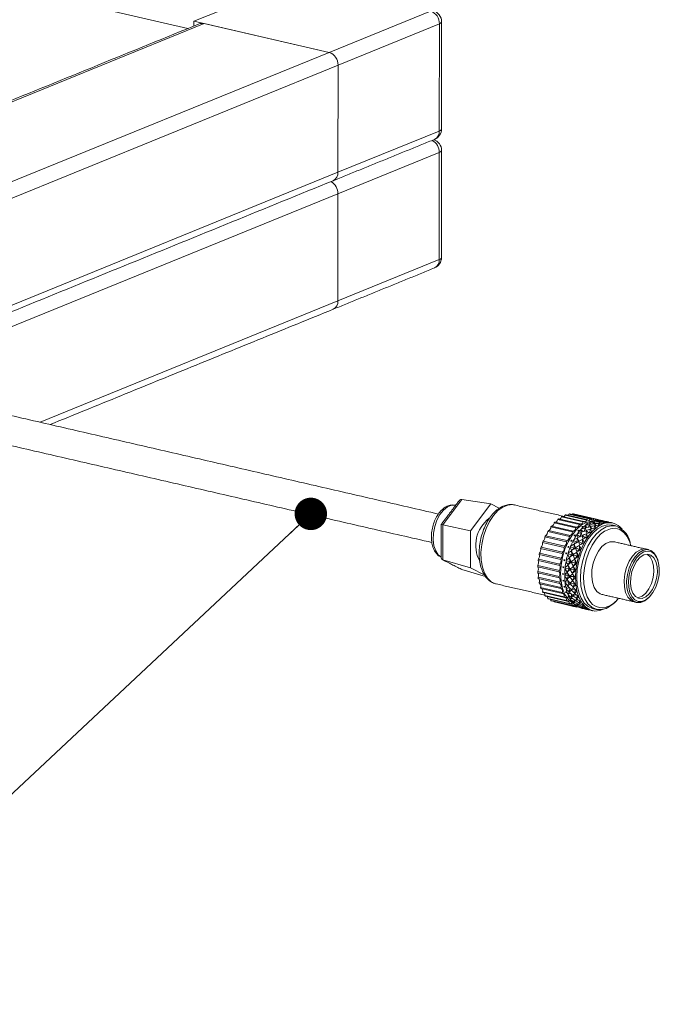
# Model space of a CAD drawing. Header units: millimetres. Extents: x 16 to 409, y 22 to 271.
# Tile 7 of 8: x 365 to 401, y 172 to 226. Entities that reach past the tile are written whole.
import ezdxf

# ---------------------------------------------------------------- set-up
doc = ezdxf.new("R2010")
doc.units = ezdxf.units.MM
doc.dimstyles.new('SLDDIMSTYLE2', dxfattribs={"dimtxt": 0, "dimasz": 1.8, "dimexe": 0, "dimexo": 0.0625, "dimgap": 0, "dimtad": 0, "dimtih": 1, "dimtoh": 1, "dimdec": 0, "dimrnd": 1e-09, "dimzin": 0, "dimdsep": 46, "dimtxsty": 'Standard', "dimblk1": 'DOT', "dimblk2": 'DOT', "dimsah": 1, "dimcen": 0.09, "dimadec": 0, "dimazin": 0, "dimtfac": 1.8, "dimtdec": 0, "dimtofl": 0, "dimtmove": 0, "dimatfit": 3, "dimldrblk": 'DOT', "dimfxl": 0, "dimtolj": 1, "dimtzin": 0, "dimarcsym": 0})

# ---------------------------------------------------------------- blocks, each defined once
blk = doc.blocks.new('_DOT')
at = {"color": 0, "linetype": 'ByBlock', "lineweight": -2}
blk.add_line((-0.5, 0), (-1, 0), dxfattribs=at)
at = {"color": 0, "linetype": 'ByBlock', "const_width": 0.5}
blk.add_lwpolyline([(-0.25, 0, 1), (0.25, 0, 1)], format="xyb", close=True, dxfattribs=at)

msp = doc.modelspace()

# ---------------------------------------------------------------- linework, layer by layer
at = {"color": 7, "linetype": 'Continuous', "lineweight": 15}
for p, q in [((295.0997, 244.1277), (374.7563, 225.7754)), ((375.0878, 226.1751), (380.7143, 228.4674)), ((382.5867, 224.4474), (388.2132, 226.7397)), ((375.6534, 226.0448), (330.6412, 207.7067)), ((375.0876, 225.9104), (375.0878, 226.1751)), ((382.5867, 224.4474), (375.0878, 226.1751)), ((375.6534, 226.0448), (382.5867, 224.4474)), ((388.7127, 226.0295), (383.0861, 223.7373)), ((388.7083, 220.0797), (388.7127, 226.0295)), ((337.5744, 206.1094), (382.5867, 224.4474)), ((383.0861, 223.7373), (338.0739, 205.3992)), ((383.0861, 223.7373), (383.0818, 217.7874)), ((383.0818, 217.7874), (383.0861, 223.7373)), ((383.0818, 217.7874), (388.7083, 220.0797)), ((388.7075, 218.8897), (383.0809, 216.5975)), ((388.7031, 212.9399), (388.7075, 218.8897)), ((338.0696, 199.4494), (383.0818, 217.7874)), ((383.0809, 216.5975), (338.0687, 198.2594)), ((383.0766, 210.6476), (383.0809, 216.5975)), ((383.0809, 216.5975), (383.0766, 210.6476)), ((383.0766, 210.6476), (388.7031, 212.9399)), ((366.5429, 203.9118), (383.0766, 210.6476)), ((389.9591, 199.6285), (388.8964, 198.2233)), ((389.9591, 199.6285), (391.5694, 199.3735)), ((390.4433, 197.8845), (391.5694, 199.3735)), ((391.5694, 199.3735), (392.0365, 199.1359)), ((396.4836, 198.2348), (395.2838, 198.5113)), ((396.528, 198.2705), (395.3282, 198.5469)), ((396.6892, 198.3812), (395.4894, 198.6577)), ((396.7347, 198.4074), (395.5349, 198.6838)), ((396.8983, 198.483), (395.6985, 198.7595)), ((396.944, 198.4991), (395.7442, 198.7756)), ((397.1068, 198.5383), (395.9069, 198.8147)), ((397.1518, 198.5441), (395.952, 198.8205)), ((397.3106, 198.546), (396.1107, 198.8224)), ((397.3541, 198.5413), (396.1543, 198.8177)), ((397.3136, 198.4503), (397.2914, 198.4197)), ((397.5057, 198.5058), (397.3542, 198.5408)), ((397.5574, 198.4795), (397.5383, 198.4595)), ((397.5468, 198.4908), (397.5506, 198.4724)), ((397.76, 198.4207), (397.7807, 198.4423)), ((388.8964, 198.2233), (388.895, 196.2782)), ((388.8964, 198.2233), (390.4433, 197.8845)), ((395.9628, 197.6202), (394.763, 197.8966)), ((396.0986, 197.8206), (394.8988, 198.097)), ((396.1383, 197.873), (394.9385, 198.1495)), ((396.2855, 198.0467), (395.0856, 198.3232)), ((396.3279, 198.0912), (395.1281, 198.3676)), ((396.4293, 197.8846), (396.4043, 197.9039)), ((396.4367, 197.8869), (396.4462, 197.9167)), ((396.5721, 197.9364), (396.5467, 197.935)), ((396.5852, 197.9774), (396.5721, 197.9364)), ((396.7004, 197.8377), (396.5721, 197.9364)), ((396.6468, 198.0981), (396.627, 198.1158)), ((396.6598, 198.1008), (396.6699, 198.1244)), ((396.7479, 197.8529), (396.8063, 198.0363)), ((396.8042, 198.1572), (396.78, 198.1628)), ((396.8208, 198.1958), (396.8042, 198.1572)), ((396.9012, 198.0699), (396.8042, 198.1572)), ((396.8569, 197.8998), (396.8516, 197.883)), ((396.8738, 198.2568), (396.8593, 198.2719)), ((396.8931, 198.2588), (396.9027, 198.2759)), ((396.984, 198.0881), (397.0463, 198.2327)), ((397.0461, 198.3198), (397.0239, 198.3323)), ((397.0658, 198.3548), (397.0461, 198.3198)), ((397.1129, 198.2507), (397.0461, 198.3198)), ((397.0478, 197.7838), (397.1063, 197.9672)), ((397.0851, 198.1052), (397.0752, 198.1075)), ((397.0919, 198.121), (397.0851, 198.1052)), ((397.2012, 198.0008), (397.0851, 198.1052)), ((397.2353, 198.265), (397.2931, 198.3681)), ((397.2914, 198.4197), (397.2717, 198.4387)), ((397.2839, 198.019), (397.3462, 198.1636)), ((397.3289, 198.3757), (397.2914, 198.4197)), ((397.3285, 198.2688), (397.3195, 198.2739)), ((397.3366, 198.2831), (397.3285, 198.2688)), ((397.4129, 198.1815), (397.3285, 198.2688)), ((397.4958, 198.3775), (397.5402, 198.4386)), ((397.5352, 198.1959), (397.5931, 198.299)), ((397.5753, 198.3693), (397.5673, 198.3771)), ((397.5844, 198.3818), (397.5753, 198.3693)), ((397.6289, 198.3066), (397.5753, 198.3693)), ((397.7958, 198.3084), (397.8401, 198.3695)), ((397.8285, 198.4144), (397.8208, 198.4064)), ((398.0599, 198.3515), (398.0806, 198.3732)), ((390.4418, 195.8235), (390.4433, 197.8845)), ((395.7732, 197.2724), (394.5734, 197.5488)), ((395.805, 197.3375), (394.6052, 197.614)), ((395.9268, 197.5608), (394.7269, 197.8372)), ((396.0453, 197.3188), (396.0498, 197.3563)), ((396.1626, 197.3456), (396.1367, 197.3304)), ((396.1677, 197.3882), (396.1626, 197.3456)), ((396.3453, 197.2497), (396.1626, 197.3456)), ((396.2275, 197.6222), (396.1971, 197.6418)), ((396.23, 197.6233), (396.2376, 197.6583)), ((396.3563, 197.6634), (396.3303, 197.655)), ((396.3453, 197.2497), (396.3731, 197.483)), ((396.3655, 197.7057), (396.3563, 197.6634)), ((396.5165, 197.5601), (396.3563, 197.6634)), ((396.5327, 197.5669), (396.5799, 197.7841)), ((396.6344, 197.6083), (396.6238, 197.6049)), ((396.6382, 197.6256), (396.6344, 197.6083)), ((396.8165, 197.491), (396.6344, 197.6083)), ((396.6452, 197.1806), (396.673, 197.4138)), ((396.8327, 197.4978), (396.8798, 197.715)), ((396.8516, 197.883), (396.8412, 197.8825)), ((397.0003, 197.7686), (396.8516, 197.883)), ((395.5325, 196.6327), (394.3327, 196.9091)), ((395.554, 196.7055), (394.3542, 196.9819)), ((395.6409, 196.961), (394.4411, 197.2374)), ((395.6678, 197.0307), (394.468, 197.3071)), ((395.8872, 196.9824), (395.8515, 196.997)), ((395.8872, 196.9824), (395.8651, 196.9634)), ((395.8872, 196.9824), (395.8879, 197.0191)), ((395.8872, 196.9824), (395.9013, 196.9856)), ((395.9963, 196.9917), (395.9713, 196.9702)), ((395.9971, 197.0333), (395.9963, 196.9917)), ((396.1872, 196.9133), (395.9963, 196.9917)), ((396.0453, 197.3188), (396.0112, 197.3367)), ((396.0453, 197.3188), (396.0225, 197.3054)), ((396.0453, 197.3188), (396.061, 197.3253)), ((396.1872, 196.9133), (396.0499, 196.7954)), ((396.1872, 196.9133), (396.1915, 197.1412)), ((396.1872, 196.9133), (396.2722, 196.9325)), ((396.3453, 197.2497), (396.2035, 197.1666)), ((396.2722, 196.9325), (396.262, 196.9237)), ((396.2725, 196.9495), (396.2722, 196.9325)), ((396.4871, 196.8442), (396.2722, 196.9325)), ((396.3453, 197.2497), (396.4395, 197.2886)), ((396.4871, 196.8442), (396.3499, 196.7263)), ((396.4395, 197.2886), (396.429, 197.2824)), ((396.4416, 197.3059), (396.4395, 197.2886)), ((396.6452, 197.1806), (396.4395, 197.2886)), ((396.4871, 196.8442), (396.4915, 197.0721)), ((396.4871, 196.8442), (396.5787, 196.8649)), ((396.6452, 197.1806), (396.5035, 197.0975)), ((396.6452, 197.1806), (396.7467, 197.2224)), ((388.895, 196.2782), (390.4418, 195.8235)), ((388.895, 196.2782), (389.9562, 195.7383)), ((395.4048, 196.0259), (394.2049, 196.3023)), ((395.4501, 196.2938), (394.2502, 196.5702)), ((395.4658, 196.3684), (394.2659, 196.6448)), ((395.6656, 196.244), (395.6588, 196.276)), ((395.7595, 196.6208), (395.7225, 196.632)), ((395.7595, 196.6208), (395.7387, 196.5968)), ((395.7595, 196.6208), (395.7564, 196.6556)), ((395.7595, 196.6208), (395.7724, 196.6205)), ((395.8619, 196.6114), (395.8384, 196.5841)), ((395.8584, 196.6509), (395.8619, 196.6114)), ((396.0594, 196.5517), (395.8619, 196.6114)), ((395.9655, 196.1749), (395.9233, 196.3737)), ((396.0594, 196.5517), (395.9305, 196.4023)), ((396.0594, 196.5517), (396.0403, 196.768)), ((396.0594, 196.5517), (396.137, 196.5498)), ((396.137, 196.5498), (396.1274, 196.5387)), ((396.1356, 196.566), (396.137, 196.5498)), ((396.3594, 196.4826), (396.137, 196.5498)), ((396.2655, 196.1058), (396.2233, 196.3046)), ((396.3594, 196.4826), (396.2304, 196.3331)), ((396.3594, 196.4826), (396.3402, 196.6989)), ((396.3594, 196.4826), (396.4429, 196.4806)), ((389.9562, 195.7383), (391.2772, 195.3388)), ((391.2276, 195.4237), (390.4418, 195.8235)), ((395.369, 195.611), (394.1692, 195.8874)), ((395.3722, 195.6847), (394.1724, 195.9611)), ((395.3952, 195.951), (394.1954, 196.2275)), ((395.6081, 195.8622), (395.5697, 195.866)), ((395.6081, 195.8622), (395.5916, 195.83)), ((395.6081, 195.8622), (395.5978, 195.8905)), ((395.6081, 195.8622), (395.6195, 195.8545)), ((395.6656, 196.244), (395.6277, 196.2515)), ((395.6656, 196.244), (395.6467, 196.2155)), ((395.6656, 196.244), (395.6775, 196.24)), ((395.7027, 195.8134), (395.684, 195.777)), ((395.691, 195.8455), (395.7027, 195.8134)), ((395.908, 195.793), (395.7027, 195.8134)), ((395.7632, 196.2151), (395.7418, 196.1828)), ((395.7555, 196.2513), (395.7632, 196.2151)), ((395.9655, 196.1749), (395.7632, 196.2151)), ((395.908, 195.793), (395.8058, 195.5934)), ((395.908, 195.793), (395.844, 195.969)), ((395.9655, 196.1749), (395.8483, 195.9979)), ((395.908, 195.793), (395.9767, 195.7469)), ((395.9655, 196.1749), (396.0376, 196.151)), ((395.9767, 195.7469), (395.9691, 195.732)), ((395.972, 195.76), (395.9767, 195.7469)), ((396.208, 195.7239), (395.9767, 195.7469)), ((396.0376, 196.151), (396.0289, 196.1378)), ((396.0345, 196.1658), (396.0376, 196.151)), ((396.2655, 196.1058), (396.0376, 196.151)), ((396.208, 195.7239), (396.1058, 195.5243)), ((396.208, 195.7239), (396.1439, 195.8999)), ((396.2655, 196.1058), (396.1483, 195.9288)), ((396.208, 195.7239), (396.282, 195.6743)), ((396.2655, 196.1058), (396.3431, 196.0801)), ((395.3688, 195.3514), (394.169, 195.6278)), ((395.3719, 195.2803), (394.1721, 195.5567)), ((395.3945, 195.0325), (394.1947, 195.309)), ((395.404, 194.9654), (394.2042, 195.2418)), ((395.5886, 195.4857), (395.55, 195.4859)), ((395.5886, 195.4857), (395.575, 195.5096)), ((395.5886, 195.4857), (395.575, 195.4508)), ((395.5886, 195.4857), (395.5998, 195.4744)), ((395.6821, 195.4175), (395.6667, 195.3779)), ((395.6668, 195.4446), (395.6821, 195.4175)), ((395.8885, 195.4166), (395.6821, 195.4175)), ((395.8885, 195.4166), (395.8041, 195.1997)), ((395.8885, 195.4166), (395.8044, 195.5649)), ((395.8885, 195.4166), (395.9561, 195.3485)), ((395.9498, 195.3596), (395.9561, 195.3485)), ((395.9561, 195.3485), (395.9498, 195.3323)), ((396.1885, 195.3475), (395.9561, 195.3485)), ((396.1885, 195.3475), (396.104, 195.1306)), ((396.1885, 195.3475), (396.1043, 195.4958)), ((396.1885, 195.3475), (396.2612, 195.2742)), ((395.4489, 194.7342), (394.2491, 195.0107)), ((395.4645, 194.6724), (394.2647, 194.9488)), ((395.5309, 194.4624), (394.3311, 194.7388)), ((395.5523, 194.407), (394.3525, 194.6835)), ((395.6067, 195.1249), (395.5691, 195.1217)), ((395.6073, 195.1242), (395.5972, 195.0883)), ((395.6595, 194.789), (395.6267, 194.7832)), ((395.6636, 194.7848), (395.6577, 194.7523)), ((395.6835, 195.0593), (395.7021, 195.0381)), ((395.7021, 195.0381), (395.6904, 194.9964)), ((395.9023, 195.0555), (395.7021, 195.0381)), ((395.7407, 194.7004), (395.762, 194.6855)), ((395.762, 194.6855), (395.7543, 194.6429)), ((395.9324, 194.7151), (395.762, 194.6855)), ((395.9061, 195.0509), (395.8432, 194.8277)), ((395.9586, 194.6884), (395.922, 194.4874)), ((395.9686, 194.9754), (395.9762, 194.9667)), ((395.9762, 194.9667), (395.9714, 194.9497)), ((396.2022, 194.9864), (395.9762, 194.9667)), ((396.0278, 194.6181), (396.0365, 194.612)), ((396.2323, 194.646), (396.0365, 194.612)), ((396.206, 194.9818), (396.1431, 194.7586)), ((396.2585, 194.6193), (396.2219, 194.4183)), ((395.6389, 194.2222), (394.4391, 194.4987)), ((395.6658, 194.1745), (394.4659, 194.4509)), ((395.7708, 194.0185), (394.571, 194.2949)), ((395.8026, 193.9792), (394.6027, 194.2556)), ((395.924, 193.8551), (394.7242, 194.1315)), ((395.9601, 193.8251), (394.7603, 194.1015)), ((395.7486, 194.4869), (395.721, 194.4798)), ((395.7571, 194.4797), (395.7548, 194.452)), ((395.8368, 194.3775), (395.8603, 194.3694)), ((395.8714, 194.227), (395.8495, 194.2197)), ((395.8603, 194.3694), (395.8567, 194.3271)), ((395.9984, 194.4049), (395.8603, 194.3694)), ((395.8855, 194.2175), (395.8859, 194.1955)), ((395.9692, 194.0995), (395.9942, 194.0984)), ((396.098, 194.1333), (395.9942, 194.0984)), ((395.9942, 194.0984), (395.9949, 194.0574)), ((396.0365, 194.612), (396.0333, 194.5946)), ((396.0527, 194.3587), (396.0384, 194.1881)), ((396.1257, 194.2972), (396.1353, 194.2939)), ((396.1353, 194.2939), (396.1339, 194.2766)), ((396.2984, 194.3358), (396.1353, 194.2939)), ((396.1868, 194.0715), (396.1892, 193.9381)), ((396.3527, 194.2896), (396.3383, 194.119)), ((396.0956, 193.7352), (394.8958, 194.0116)), ((396.1353, 193.715), (394.9354, 193.9915)), ((395.0766, 193.959), (395.0824, 193.9376)), ((396.2823, 193.6612), (395.0824, 193.9376)), ((396.0225, 194.0155), (396.0087, 194.0099)), ((396.1342, 193.874), (396.1601, 193.8799)), ((396.2274, 193.9075), (396.1601, 193.8799)), ((396.1601, 193.8799), (396.1651, 193.8414)), ((396.2598, 194.0217), (396.2701, 194.0212)), ((396.3979, 194.0642), (396.2701, 194.0212)), ((396.2701, 194.0212), (396.2704, 194.0045)), ((396.4397, 193.6438), (396.3386, 193.6671)), ((396.3537, 193.7187), (396.3626, 193.6849)), ((396.3585, 193.8351), (396.3703, 193.744)), ((396.4264, 193.7989), (396.437, 193.8013)), ((396.5274, 193.8384), (396.437, 193.8013)), ((396.437, 193.8013), (396.439, 193.7856)), ((396.4868, 194.0024), (396.4892, 193.8689)), ((396.5648, 193.6571), (396.5768, 193.6113)), ((396.5772, 193.6033), (396.582, 193.5921)), ((396.6317, 193.6398), (396.6353, 193.626)), ((396.6584, 193.766), (396.6703, 193.6749)), ((396.803, 193.5437), (396.803, 193.5435)), ((396.8521, 193.5338), (396.8538, 193.53)), ((396.8648, 193.588), (396.8768, 193.5422)), ((397.1029, 193.4746), (397.103, 193.4744))]:
    msp.add_line(p, q, dxfattribs=at)
at = {"color": 7, "linetype": 'Continuous', "lineweight": 15, "flags": 128}
for points in [[(388.7127, 226.0295), (388.7762, 226.0616), (388.8182, 226.0968), (388.8368, 226.1339), (388.8377, 226.1443)], [(388.7083, 220.0797), (388.7719, 220.1117), (388.8138, 220.147), (388.8325, 220.184), (388.8334, 220.1944)], [(388.8325, 219.0045), (388.8316, 218.994), (388.813, 218.957), (388.771, 218.9218), (388.7075, 218.8897)], [(388.8282, 213.0546), (388.8273, 213.0442), (388.8086, 213.0071), (388.7667, 212.9719), (388.7031, 212.9399)], [(389.605, 199.304), (389.6006, 199.305), (389.3821, 199.3049), (389.1564, 199.213), (388.9378, 199.0349), (388.7399, 198.7819), (388.5752, 198.4699), (388.4541, 198.1184), (388.3841, 197.7496), (388.3697, 197.3866), (388.4117, 197.0522), (388.5076, 196.7675), (388.6512, 196.5503), (388.8053, 196.4285)], [(392.8729, 199.3207), (392.7735, 199.3366), (392.5059, 199.3148), (392.2327, 199.2035), (391.965, 199.0072), (391.7138, 198.734), (391.4894, 198.395), (391.3009, 198.0042), (391.1561, 197.5775), (391.0609, 197.1325), (391.0192, 196.6872), (391.0327, 196.26), (391.1009, 195.8684), (391.221, 195.5283), (391.3879, 195.2537), (391.5951, 195.0559), (391.8338, 194.9429), (391.8626, 194.9356)], [(395.2838, 198.5113), (395.2719, 198.4754), (395.2564, 198.4425), (395.2377, 198.4139), (395.2168, 198.3907), (395.1944, 198.3739), (395.1716, 198.3643), (395.1526, 198.362)], [(396.1107, 198.8224), (396.0903, 198.7977), (396.0826, 198.7904)], [(396.7347, 198.4074), (396.7525, 198.3919), (396.7729, 198.3836), (396.7949, 198.3829), (396.8177, 198.3898), (396.8404, 198.404), (396.8619, 198.4248), (396.8815, 198.4516), (396.8983, 198.483)], [(396.944, 198.4991), (396.9597, 198.4791), (396.9783, 198.4658), (396.9993, 198.4599), (397.0217, 198.4616), (397.0445, 198.4708), (397.0669, 198.4871), (397.088, 198.51), (397.1068, 198.5383)], [(397.1518, 198.5441), (397.165, 198.5198), (397.1816, 198.5018), (397.2011, 198.4908), (397.2226, 198.4872), (397.2452, 198.4913), (397.2681, 198.5028), (397.2901, 198.5213), (397.3106, 198.546)], [(397.4715, 198.4768), (397.4841, 198.4853), (397.5057, 198.5058)], [(395.0856, 198.3232), (395.0766, 198.2862), (395.0635, 198.2511), (395.0469, 198.2194), (395.0275, 198.1923), (395.006, 198.1711), (394.9834, 198.1565), (394.9606, 198.1492), (394.9385, 198.1495)], [(396.1733, 193.8332), (396.0738, 193.889), (395.858, 194.0822), (395.681, 194.3526), (395.5496, 194.6898), (395.4687, 195.0809), (395.4417, 195.5109), (395.4694, 195.9631), (395.5508, 196.4203), (395.6828, 196.8648), (395.8603, 197.2797), (396.0765, 197.6488), (396.3231, 197.9582), (396.5906, 198.1958), (396.8687, 198.3525), (397.1468, 198.4223), (397.2314, 198.4258)], [(396.1383, 197.873), (396.1604, 197.8728), (396.1832, 197.8801), (396.2058, 197.8946), (396.2273, 197.9159), (396.2467, 197.9429), (396.2633, 197.9746), (396.2764, 198.0097), (396.2855, 198.0467)], [(397.7687, 198.2642), (397.4847, 198.1055), (397.2109, 197.8665), (396.9572, 197.5559), (396.7328, 197.1849), (396.5457, 196.7668), (396.4028, 196.3169), (396.3092, 195.8513), (396.2683, 195.3869), (396.2815, 194.9405), (396.3485, 194.5282), (396.4667, 194.1649), (396.6319, 193.8637), (396.8381, 193.6356), (397.0779, 193.4888), (397.3426, 193.4285), (397.6226, 193.457), (397.8273, 193.5316)], [(396.3279, 198.0912), (396.349, 198.0857), (396.3714, 198.0879), (396.3943, 198.0975), (396.4166, 198.1143), (396.4375, 198.1374), (396.4562, 198.1661), (396.4717, 198.199), (396.4836, 198.2348)], [(397.7686, 198.1452), (397.4905, 197.9884), (397.223, 197.7508), (396.9764, 197.4415), (396.7602, 197.0723), (396.5827, 196.6575), (396.4507, 196.213), (396.3693, 195.7558), (396.3415, 195.3035), (396.3686, 194.8736), (396.4494, 194.4825), (396.5808, 194.1453), (396.7579, 193.8749), (396.9737, 193.6817), (397.2199, 193.5732), (397.2337, 193.5699)], [(396.528, 198.2705), (396.5476, 198.2599), (396.5692, 198.2568), (396.5919, 198.2613), (396.6147, 198.2732), (396.6367, 198.2921), (396.657, 198.3171), (396.6748, 198.3472), (396.6892, 198.3812)], [(397.4337, 193.5238), (397.4199, 193.5271), (397.1736, 193.6356), (396.9578, 193.8288), (396.7808, 194.0992), (396.6494, 194.4364), (396.5686, 194.8275), (396.5415, 195.2575), (396.5692, 195.7097), (396.6506, 196.1669), (396.7827, 196.6114), (396.9602, 197.0263), (397.1764, 197.3954), (397.423, 197.7048), (397.6904, 197.9424), (397.9685, 198.0991), (398.2466, 198.169), (398.5001, 198.1525)], [(398.3001, 198.1986), (398.0466, 198.215), (397.7686, 198.1452)], [(399.3371, 197.0618), (399.2799, 197.2523), (399.1357, 197.5613), (398.9477, 197.7987), (398.7236, 197.9549), (398.4726, 198.0235), (398.2051, 198.0017), (397.9318, 197.8904), (397.8767, 197.8573)], [(397.8767, 197.8573), (397.6641, 197.6941), (397.4129, 197.4209), (397.1885, 197.082), (397, 196.6912), (396.8552, 196.2645), (396.76, 195.8194), (396.7183, 195.3742), (396.7319, 194.947), (396.8, 194.5553), (396.9201, 194.2152), (397.0243, 194.0276)], [(398.4037, 197.2768), (398.3993, 197.2778), (398.1807, 197.2778), (397.9551, 197.1859), (397.7365, 197.0078), (397.5386, 196.7548), (397.3739, 196.4428), (397.2528, 196.0913), (397.1828, 195.7224), (397.1684, 195.3594), (397.2104, 195.0251), (397.3062, 194.7403), (397.4499, 194.5231), (397.6323, 194.3871), (397.7301, 194.3534)], [(399.8677, 196.8284), (399.6437, 196.6924), (399.4338, 196.4751), (399.2511, 196.1904), (399.1071, 195.856), (399.0107, 195.4929), (398.9682, 195.1241), (398.9821, 194.7726), (399.0516, 194.4606), (399.1723, 194.2077), (399.3366, 194.0297), (399.5298, 193.9388)], [(399.8677, 196.8284), (399.6437, 196.6924), (399.4338, 196.4751), (399.2511, 196.1904), (399.1071, 195.856), (399.0107, 195.4929), (398.9682, 195.1241), (398.9821, 194.7726), (399.0516, 194.4606), (399.1723, 194.2077), (399.3366, 194.0297), (399.5298, 193.9388)], [(400.2034, 196.8622), (400.0915, 196.8748), (399.8677, 196.8284)], [(400.2034, 196.8622), (400.0915, 196.8748), (399.8677, 196.8284)], [(400.0076, 196.7962), (400.2315, 196.8425), (400.4412, 196.7963), (400.6236, 196.6602), (400.7672, 196.443), (400.8294, 196.2842)], [(400.3457, 194.1846), (400.337, 194.1756), (400.1184, 193.9975), (399.8927, 193.9056), (399.6742, 193.9055), (399.4766, 193.9974), (399.3123, 194.1754), (399.1916, 194.4284), (399.1221, 194.7404), (399.1082, 195.0919), (399.1507, 195.4607), (399.247, 195.8237), (399.3911, 196.1581), (399.5738, 196.4429), (399.7837, 196.6601), (400.0076, 196.7962), (400.0076, 196.7962)], [(400.0676, 196.711), (399.8548, 196.5817), (399.6554, 196.3753), (399.4819, 196.1048), (399.345, 195.7871), (399.2535, 195.4422), (399.2131, 195.0919), (399.2263, 194.758), (399.2923, 194.4616), (399.407, 194.2212), (399.5631, 194.0521), (399.7508, 193.9649), (399.9584, 193.9649), (400.1728, 194.0522), (400.3805, 194.2214), (400.5685, 194.4617), (400.7249, 194.7582), (400.84, 195.0921), (400.9065, 195.4425), (400.9202, 195.7873), (400.8803, 196.105), (400.7892, 196.3755), (400.6527, 196.5818), (400.4795, 196.711), (400.2802, 196.755), (400.0676, 196.711)], [(400.0674, 196.5444), (399.865, 196.4178), (399.6775, 196.2123), (399.5189, 195.9433), (399.4009, 195.6305), (399.3322, 195.2973), (399.3181, 194.9683), (399.3594, 194.6679), (399.4532, 194.4185), (399.5925, 194.2385), (399.7669, 194.1412), (399.9636, 194.1339), (400.1679, 194.2171), (400.3647, 194.3847), (400.5393, 194.6242), (400.679, 194.9179), (400.7732, 195.2439), (400.815, 195.5781), (400.8013, 195.8958), (400.7331, 196.1732), (400.6154, 196.39), (400.4571, 196.5299), (400.2698, 196.5827), (400.0674, 196.5444)], [(399.6889, 194.172), (399.7636, 194.18), (399.9679, 194.2632), (400.1647, 194.4308), (400.3394, 194.6703), (400.479, 194.9639), (400.5732, 195.29), (400.615, 195.6242), (400.6013, 195.9418), (400.5331, 196.2193), (400.4155, 196.4361), (400.2571, 196.576), (400.2443, 196.5829)], [(399.6889, 194.172), (399.7636, 194.18), (399.9679, 194.2632), (400.1647, 194.4308), (400.3394, 194.6703), (400.479, 194.9639), (400.5732, 195.29), (400.615, 195.6242), (400.6013, 195.9418), (400.5331, 196.2193), (400.4155, 196.4361), (400.2571, 196.576), (400.2443, 196.5829)], [(394.274, 194.9467), (394.2854, 194.9418), (394.3037, 194.9275), (394.3188, 194.9065), (394.3301, 194.8797), (394.3372, 194.8482), (394.3398, 194.8132), (394.3377, 194.7762), (394.3311, 194.7388)], [(395.5309, 194.4624), (395.5375, 194.4998), (395.5396, 194.5368), (395.5371, 194.5717), (395.53, 194.6033), (395.5186, 194.6301), (395.5035, 194.6511), (395.4852, 194.6654), (395.4645, 194.6724)], [(395.6389, 194.2222), (395.6424, 194.2595), (395.6413, 194.2953), (395.6356, 194.328), (395.6256, 194.3565), (395.6116, 194.3794), (395.5942, 194.3959), (395.5742, 194.4052), (395.5523, 194.407)], [(395.7708, 194.0185), (395.7712, 194.0549), (395.7669, 194.0887), (395.7582, 194.1187), (395.7453, 194.1435), (395.729, 194.162), (395.7097, 194.1737), (395.6883, 194.1779), (395.6658, 194.1745)], [(395.924, 193.8551), (395.9212, 193.8899), (395.9139, 193.9212), (395.9023, 193.9477), (395.8869, 193.9683), (395.8685, 193.9822), (395.8477, 193.9888), (395.8254, 193.9878), (395.8026, 193.9792)], [(396.0956, 193.7352), (396.0897, 193.7677), (396.0794, 193.7959), (396.0652, 193.8185), (396.0476, 193.8346), (396.0275, 193.8435), (396.0056, 193.8448), (395.9828, 193.8386), (395.9601, 193.8251)], [(396.2823, 193.6612), (396.2733, 193.6908), (396.2602, 193.7153), (396.2437, 193.7335), (396.2243, 193.7447), (396.2028, 193.7485), (396.1802, 193.7446), (396.1574, 193.7333), (396.1353, 193.715)], [(396.3622, 193.6865), (396.3458, 193.6739), (396.3247, 193.6513)], [(397.9653, 193.5772), (397.6872, 193.5074), (397.4337, 193.5238)]]:
    msp.add_lwpolyline(points, dxfattribs=at)
at = {"color": 7, "linetype": 'Continuous', "lineweight": 15}
for centre, radius, start, end in [((387.9851, 226.0486), 0.7278, 358.50155, 71.73934), ((388.2127, 226.1447), 0.625, 359.95819, 77.02589), ((375.5418, 225.5943), 0.4641, 76.0918, 111.74184), ((382.3586, 223.7563), 0.7278, 358.50155, 71.73934), ((382.3586, 223.7563), 0.7278, 358.50155, 71.73934), ((388.2084, 220.1949), 0.625, 292.16609, 359.95819), ((388.2354, 220.042), 0.4744, 296.10905, 4.55339), ((387.944, 218.894), 0.7635, 359.67857, 61.11644), ((388.2075, 219.0049), 0.625, 359.95819, 71.86987), ((382.6089, 217.7498), 0.4744, 296.10905, 4.55339), ((382.6089, 217.7498), 0.4744, 296.10905, 4.55339), ((382.3175, 216.6018), 0.7635, 359.67857, 61.11644), ((382.3277, 216.6078), 0.7533, 359.21651, 61.5785), ((388.2032, 213.0551), 0.625, 292.16609, 359.95819), ((388.2302, 212.9022), 0.4744, 296.10905, 4.55339), ((382.6037, 210.61), 0.4744, 296.10905, 4.55339), ((382.6037, 210.61), 0.4744, 296.10905, 4.55339), ((392.6088, 197.0748), 1.8791, 126.79489, 207.99045), ((396.4476, 197.1068), 1.824, 127.85771, 129.64701), ((395.3205, 198.6972), 0.1735, 290.53978, 346.83899), ((396.2227, 197.433), 1.4274, 118.80436, 120.9114), ((395.5381, 198.8168), 0.1703, 297.06274, 340.31603), ((396.0949, 197.7063), 1.1253, 108.15884, 110.62787), ((395.747, 198.8988), 0.1807, 305.10632, 332.27245), ((396.0467, 197.8999), 0.9255, 95.87315, 98.6859), ((396.0437, 197.9977), 0.8274, 82.31922, 85.35), ((397.2947, 197.4299), 1.1253, 108.15884, 110.62787), ((397.2465, 197.6235), 0.9255, 95.87315, 98.6859), ((397.2435, 197.7213), 0.8274, 82.31922, 85.35), ((397.5467, 197.5425), 0.9372, 91.84102, 104.40615), ((397.4528, 198.5586), 0.1002, 189.94687, 242.98182), ((397.2413, 197.7205), 0.8286, 68.36112, 71.38894), ((397.5434, 197.655), 0.8246, 75.34515, 89.03125), ((397.5758, 196.1462), 3.3129, 148.10633, 149.30828), ((394.6925, 198.0905), 0.2064, 289.97589, 1.7937), ((397.1565, 196.4309), 2.8059, 142.23011, 143.5728), ((396.7667, 196.7612), 2.2947, 135.56882, 137.10416), ((397.9666, 196.4848), 2.2947, 135.56882, 137.10416), ((398.5727, 196.1472), 2.7019, 138.57381, 144.77309), ((397.6474, 196.8304), 1.824, 127.85771, 129.64701), ((398.1323, 196.5467), 2.1073, 129.91956, 137.23699), ((397.4225, 197.1566), 1.4274, 118.80436, 120.9114), ((397.8059, 196.9491), 1.5889, 119.48237, 128.31675), ((397.6166, 197.2974), 1.1923, 106.81607, 117.5161), ((398.1254, 197.4336), 0.9039, 36.65627, 113.24506), ((398.0547, 196.9541), 1.2786, 4.92141, 69.61212), ((394.3134, 197.5183), 0.2617, 306.20698, 6.69708), ((397.973, 195.9288), 3.7659, 153.41732, 154.52083), ((394.4912, 197.8209), 0.2363, 298.83738, 3.95146), ((395.6911, 197.5445), 0.2363, 298.83738, 3.95146), ((398.7756, 195.8698), 3.3129, 148.10633, 149.30828), ((395.8923, 197.8141), 0.2064, 289.97589, 1.7937), ((398.3563, 196.1544), 2.8059, 142.23011, 143.5728), ((399.0668, 195.8039), 3.3038, 145.92434, 151.34539), ((394.0534, 196.8391), 0.2879, 317.57625, 14.07738), ((398.4928, 195.7191), 4.3269, 163.03065, 164.03658), ((394.1657, 197.1886), 0.2797, 312.37669, 10.05795), ((398.2943, 195.7877), 4.117, 158.34234, 159.38219), ((395.3655, 196.9121), 0.2797, 312.37669, 10.05795), ((399.4942, 195.5113), 4.117, 158.34234, 159.38219), ((395.5132, 197.2418), 0.2617, 306.20698, 6.69708), ((399.1728, 195.6523), 3.7659, 153.41732, 154.52083), ((399.877, 195.4106), 4.2056, 158.23279, 162.84778), ((399.5311, 195.5538), 3.8312, 152.37225, 157.28342), ((398.4124, 195.7267), 4.2466, 172.2101, 173.22867), ((393.9802, 196.4781), 0.2853, 321.9712, 18.83797), ((398.5361, 195.707), 4.3719, 167.61262, 168.61164), ((395.18, 196.2017), 0.2853, 321.9712, 18.83797), ((399.7359, 195.4305), 4.3719, 167.61262, 168.61164), ((395.2532, 196.5626), 0.2879, 317.57625, 14.07738), ((399.6926, 195.4426), 4.3269, 163.03065, 164.03658), ((400.0327, 195.3622), 4.3686, 163.75762, 168.25703), ((393.955, 195.7578), 0.2504, 328.73483, 31.18156), ((398.1324, 195.7499), 3.9656, 176.94618, 178.01233), ((393.9476, 196.1147), 0.2723, 325.67007, 24.47421), ((395.1474, 195.8382), 0.2723, 325.67007, 24.47421), ((399.6122, 195.4503), 4.2466, 172.2101, 173.22867), ((399.6604, 195.4041), 3.9938, 174.64255, 179.4194), ((399.9592, 195.3752), 4.294, 169.16077, 173.71218), ((397.7274, 195.7493), 3.5605, 181.95507, 183.10063), ((393.9998, 195.4161), 0.2224, 331.19713, 39.22067), ((397.2447, 195.7047), 3.0755, 187.39264, 188.65566), ((394.0782, 195.0974), 0.1916, 333.09212, 48.9057), ((395.1548, 195.4814), 0.2504, 328.73483, 31.18156), ((398.9272, 195.4729), 3.5605, 181.95507, 183.10063), ((399.3322, 195.4734), 3.9656, 176.94618, 178.01233), ((395.1996, 195.1397), 0.2224, 331.19713, 39.22067), ((399.1822, 195.4032), 3.5155, 180.41218, 185.61324), ((396.7394, 195.6061), 2.5605, 193.44768, 194.87484), ((396.2658, 195.4565), 2.0636, 200.35164, 201.99961), ((394.2684, 194.5464), 0.1772, 344.3717, 46.35308), ((398.4445, 195.4282), 3.0755, 187.39264, 188.65566), ((395.278, 194.821), 0.1916, 333.09212, 48.9057), ((397.9392, 195.3297), 2.5605, 193.44768, 194.87484), ((398.6022, 195.3391), 2.9319, 186.71139, 192.58192), ((398.0122, 195.1992), 2.3254, 193.84058, 200.69256), ((395.8685, 195.2709), 1.6246, 208.37951, 210.31233), ((394.3924, 194.3215), 0.1806, 351.53243, 39.19235), ((395.5752, 195.0745), 1.2713, 217.82262, 220.09881), ((394.5472, 194.1381), 0.1772, 357.87867, 32.8461), ((395.3931, 194.8982), 1.0175, 228.8983, 231.53883), ((394.7209, 193.9972), 0.1755, 4.70383, 26.02095), ((397.4657, 195.1801), 2.0636, 200.35164, 201.99961), ((397.0683, 194.9945), 1.6246, 208.37951, 210.31233), ((397.4972, 194.996), 1.7716, 202.1845, 210.4001), ((397.2127, 195.203), 1.7915, 294.83782, 323.6166), ((397.3698, 195.1849), 1.664, 294.7066, 321.03068), ((395.3083, 194.7735), 0.8663, 241.56671, 244.50602), ((396.775, 194.798), 1.2713, 217.82262, 220.09881), ((396.5929, 194.6218), 1.0175, 228.8983, 231.53883), ((397.1163, 194.7641), 1.3255, 212.2178, 222.18779), ((396.5081, 194.497), 0.8663, 241.56671, 244.50602), ((396.8909, 194.5528), 1.0163, 224.4259, 236.32958), ((396.4889, 194.4503), 0.8157, 255.32324, 258.38297), ((396.8005, 194.414), 0.8506, 239.00819, 252.41394), ((396.7906, 194.3899), 0.8246, 255.34515, 269.03125), ((397.7465, 194.4428), 0.8331, 209.89387, 292.50127)]:
    msp.add_arc(centre, radius, start, end, dxfattribs=at)
for centre, major_axis, ratio, start_param, end_param in [((389.9693, 199.3517), (-0.0634, 0.2752), 0.6891677, 6.0120422, 6.8064456), ((399.8697, 195.3998), (4.2255, -2.3993), 0.4463655, 2.382831, 2.4456195), ((399.8697, 195.3998), (-2.4204, 3.1205), 0.0369716, 6.0269088, 6.0896973), ((399.8697, 195.3998), (4.04, -2.6382), 0.4119824, 2.356445, 2.4192335), ((394.7307, 196.5838), (4.6287, 1.0061), 0.343907, 0.770273, 0.8413462), ((399.8697, 195.3998), (-2.1832, 3.0424), 0.1266451, 6.0946504, 6.1574389), ((394.7307, 196.5838), (3.1304, 1.7927), 0.1884126, 0.0724068, 0.14348), ((394.7307, 196.5838), (4.7341, 0.7703), 0.3875375, 0.7591715, 0.8048436), ((389.0566, 198.1447), (0.2497, -0.0839), 0.1202382, 2.3069137, 3.1013171), ((399.5698, 195.4689), (4.4523, -1.3582), 0.506678, 2.4902357, 2.5032304), ((399.5698, 195.4689), (3.1402, -2.9811), 0.2399187, 3.5509398, 3.5639345), ((394.4307, 196.6529), (3.7866, 1.5317), 0.1166001, 0.9606406, 0.9736354), ((394.4307, 196.6529), (1.5568, 1.9384), 0.7337187, 5.8283672, 5.8413619), ((399.8697, 195.3998), (3.3055, -3.138), 0.2399187, 3.5649409, 3.6277294), ((399.8697, 195.3998), (4.6867, -1.4297), 0.506678, 2.4264408, 2.4892293), ((399.5698, 195.4689), (4.3271, -1.6999), 0.4945482, 2.4806596, 2.4936544), ((399.5698, 195.4689), (-2.9376, 3.0241), 0.1804779, 0.3577848, 0.3707795), ((394.4307, 196.6529), (3.9684, 1.4314), 0.181803, 0.9051365, 0.9181313), ((394.4307, 196.6529), (2.0708, 1.7657), 0.5732183, 6.0550366, 6.0680313), ((399.8697, 195.3998), (-3.0922, 3.1833), 0.1804779, 0.3717859, 0.4345744), ((394.7307, 196.5838), (1.6388, 2.0404), 0.7337187, 5.8340836, 5.9051568), ((399.8697, 195.3998), (4.5548, -1.7894), 0.4945482, 2.4168648, 2.4796532), ((394.7307, 196.5838), (4.1772, 1.5068), 0.181803, 0.910853, 0.9819262), ((400.1697, 195.3307), (4.6867, -1.4297), 0.506678, 2.4264408, 2.497514), ((399.5698, 195.4689), (4.179, -2.0094), 0.4741708, 2.4665821, 2.4795769), ((399.5698, 195.4689), (-2.7302, 3.034), 0.1151418, 0.3021979, 0.3151926), ((394.4307, 196.6529), (4.1314, 1.3035), 0.241125, 0.8536637, 0.8666584), ((394.4307, 196.6529), (2.4149, 1.7241), 0.4261193, 6.1787953, 6.19179), ((399.8697, 195.3998), (-2.8739, 3.1937), 0.1151418, 0.3161991, 0.3789875), ((394.7307, 196.5838), (2.1798, 1.8586), 0.5732183, 6.060753, 6.1318262), ((394.7307, 196.5838), (4.3488, 1.3721), 0.241125, 0.8593801, 0.9304533), ((399.8697, 195.3998), (4.3989, -2.1152), 0.4741708, 2.4027872, 2.4655757), ((400.1697, 195.3307), (-3.0922, 3.1833), 0.1804779, 0.3635012, 0.4345744), ((400.1697, 195.3307), (4.5548, -1.7894), 0.4945482, 2.4168648, 2.487938), ((395.0307, 196.5147), (1.6388, 2.0404), 0.7337187, 5.8283672, 5.9051568), ((395.0307, 196.5147), (4.1772, 1.5068), 0.181803, 0.9051365, 0.9819262), ((399.8697, 195.3998), (-2.6502, 3.1719), 0.0430651, 0.2567926, 0.3195811), ((394.7307, 196.5838), (2.542, 1.8149), 0.4261193, 6.1845117, 6.2555849), ((394.7307, 196.5838), (4.4997, 1.206), 0.2950844, 0.8123417, 0.8834149), ((400.1697, 195.3307), (-2.8739, 3.1937), 0.1151418, 0.3079143, 0.3789875), ((400.1697, 195.3307), (4.3989, -2.1152), 0.4741708, 2.4027872, 2.4738604), ((395.0307, 196.5147), (2.1798, 1.8586), 0.5732183, 6.0550366, 6.1318262), ((395.0307, 196.5147), (4.3488, 1.3721), 0.241125, 0.8536637, 0.9304533), ((394.7307, 196.5838), (2.8503, 1.8035), 0.298814, 6.2768636, 6.3479368), ((400.1697, 195.3307), (-2.6502, 3.1719), 0.0430651, 0.2485079, 0.3195811), ((400.1697, 195.3307), (4.2255, -2.3993), 0.4463655, 2.382831, 2.4539043), ((395.0307, 196.5147), (2.542, 1.8149), 0.4261193, 6.1787953, 6.2555849), ((395.0307, 196.5147), (4.4997, 1.206), 0.2950844, 0.8066253, 0.8834149), ((400.1697, 195.3307), (-2.4204, 3.1205), 0.0369716, 6.0269088, 6.0979821), ((400.1697, 195.3307), (4.04, -2.6382), 0.4119824, 2.356445, 2.4275182), ((395.0307, 196.5147), (2.8503, 1.8035), 0.298814, 6.2711471, 6.3479368), ((395.0307, 196.5147), (4.6287, 1.0061), 0.343907, 0.7645565, 0.8413462), ((400.1697, 195.3307), (-2.1832, 3.0424), 0.1266451, 6.0946504, 6.1403226), ((395.0307, 196.5147), (3.1304, 1.7927), 0.1884126, 0.0666904, 0.14348), ((395.0307, 196.5147), (4.7341, 0.7703), 0.3875375, 0.7591715, 0.8048436), ((399.5698, 195.4689), (4.6112, -0.6285), 0.5042703, 2.5051385, 2.5181332), ((394.4307, 196.6529), (-0.7391, 2.4358), 0.6911062, 4.7792593, 4.7922541), ((399.8697, 195.3998), (4.8538, -0.6616), 0.5042703, 2.4413436, 2.5041321), ((399.5698, 195.4689), (4.5485, -0.9961), 0.5099763, 2.497503, 2.5104978), ((399.5698, 195.4689), (3.3383, -2.9027), 0.293989, 3.5980778, 3.6110726), ((394.4307, 196.6529), (3.5869, 1.6066), 0.0446781, 1.0199662, 1.0329609), ((394.4307, 196.6529), (0.3179, 2.357), 0.8155499, 5.2468262, 5.2598209), ((399.8697, 195.3998), (3.514, -3.0555), 0.293989, 3.612079, 3.6748675), ((399.8697, 195.3998), (4.7879, -1.0485), 0.5099763, 2.4337082, 2.4964966), ((394.7307, 196.5838), (-0.778, 2.564), 0.6911062, 4.7849757, 4.8560489), ((394.7307, 196.5838), (3.7756, 1.6911), 0.0446781, 1.0256826, 1.0967558), ((400.1697, 195.3307), (4.8538, -0.6616), 0.5042703, 2.4413436, 2.5124168), ((394.7307, 196.5838), (0.3347, 2.4811), 0.8155499, 5.2525426, 5.3236158), ((394.7307, 196.5838), (3.9859, 1.6123), 0.1166001, 0.9663571, 1.0374303), ((400.1697, 195.3307), (3.514, -3.0555), 0.293989, 3.6037943, 3.6748675), ((400.1697, 195.3307), (4.7879, -1.0485), 0.5099763, 2.4337082, 2.5047814), ((395.0307, 196.5147), (-0.778, 2.564), 0.6911062, 4.7792593, 4.8560489), ((395.0307, 196.5147), (3.7756, 1.6911), 0.0446781, 1.0199662, 1.0967558), ((400.1697, 195.3307), (3.3055, -3.138), 0.2399187, 3.5566562, 3.6277294), ((395.0307, 196.5147), (0.3347, 2.4811), 0.8155499, 5.2468262, 5.3236158), ((395.0307, 196.5147), (3.9859, 1.6123), 0.1166001, 0.9606406, 1.0374303), ((399.5698, 195.4689), (4.6386, -0.2704), 0.489855, 2.5157385, 2.5287333), ((399.5698, 195.4689), (3.7199, -2.6297), 0.3866641, 3.6768858, 3.6898805), ((394.4307, 196.6529), (3.1348, 1.6908), 0.1246204, 5.1193697, 5.1323644), ((394.4307, 196.6529), (-1.1876, 2.5221), 0.5317442, 4.595356, 4.6083507), ((399.8697, 195.3998), (3.9157, -2.7681), 0.3866641, 3.6908869, 3.7536754), ((399.8697, 195.3998), (4.8827, -0.2846), 0.489855, 2.4519436, 2.5147321), ((399.5698, 195.4689), (3.5317, -2.7864), 0.3429205, 3.6402586, 3.6532533), ((394.4307, 196.6529), (3.3696, 1.6586), 0.0351734, 5.1870063, 5.2000011), ((394.7307, 196.5838), (3.2998, 1.7798), 0.1246204, 5.0555748, 5.126648), ((399.8697, 195.3998), (3.7176, -2.933), 0.3429205, 3.6542597, 3.7170482), ((394.7307, 196.5838), (-1.2501, 2.6548), 0.5317442, 4.6010724, 4.6721456), ((394.7307, 196.5838), (3.5469, 1.7459), 0.0351734, 5.1232115, 5.1942847), ((400.1697, 195.3307), (3.9157, -2.7681), 0.3866641, 3.6826022, 3.7536754), ((400.1697, 195.3307), (4.8827, -0.2846), 0.489855, 2.4519436, 2.5230168), ((395.0307, 196.5147), (3.2998, 1.7798), 0.1246204, 5.0555748, 5.1323644), ((400.1697, 195.3307), (3.7176, -2.933), 0.3429205, 3.645975, 3.7170482), ((395.0307, 196.5147), (-1.2501, 2.6548), 0.5317442, 4.595356, 4.6721456), ((395.0307, 196.5147), (3.5469, 1.7459), 0.0351734, 5.1232115, 5.2000011), ((389.0554, 196.4741), (0.2337, 0.1432), 0.620333, 2.7778141, 3.6527687), ((399.5698, 195.4689), (4.5937, 0.372), 0.4377458, 2.5529549, 2.5659496), ((394.4307, 196.6529), (-1.7523, 2.7557), 0.267654, 4.3955704, 4.4085652), ((399.5698, 195.4689), (4.6319, 0.0659), 0.4673977, 2.5312958, 2.5442906), ((399.5698, 195.4689), (3.9016, -2.4307), 0.4248954, 3.7074087, 3.7204034), ((394.4307, 196.6529), (2.8819, 1.7075), 0.2258969, 5.0459297, 5.0589245), ((399.8697, 195.3998), (4.8355, 0.3916), 0.4377458, 2.48916, 2.5519485), ((394.4307, 196.6529), (-1.4927, 2.6392), 0.3900783, 4.483277, 4.4962717), ((399.8697, 195.3998), (4.1069, -2.5586), 0.4248954, 3.7214098, 3.7841983), ((399.8697, 195.3998), (4.8757, 0.0694), 0.4673977, 2.4675009, 2.5302894), ((394.7307, 196.5838), (-1.8446, 2.9007), 0.267654, 4.4012868, 4.47236), ((394.7307, 196.5838), (3.0336, 1.7974), 0.2258969, 4.9821348, 5.053208), ((400.1697, 195.3307), (4.8355, 0.3916), 0.4377458, 2.48916, 2.5602332), ((394.7307, 196.5838), (-1.5712, 2.7781), 0.3900783, 4.4889934, 4.5600666), ((400.1697, 195.3307), (4.1069, -2.5586), 0.4248954, 3.7131251, 3.7841983), ((400.1697, 195.3307), (4.8757, 0.0694), 0.4673977, 2.4675009, 2.5385741), ((395.0307, 196.5147), (-1.8446, 2.9007), 0.267654, 4.3955704, 4.47236), ((395.0307, 196.5147), (3.0336, 1.7974), 0.2258969, 4.9821348, 5.0589245), ((395.0307, 196.5147), (-1.5712, 2.7781), 0.3900783, 4.483277, 4.5600666), ((399.5698, 195.4689), (4.5273, 0.6438), 0.4017269, 2.5810749, 2.5940697), ((399.5698, 195.4689), (4.2338, -1.9037), 0.4823022, 3.7492589, 3.7622536), ((394.4307, 196.6529), (2.3011, 1.7327), 0.4760188, 4.8630803, 4.8760751), ((394.4307, 196.6529), (-1.992, 2.8584), 0.1612105, 4.3192564, 4.3322512), ((399.5698, 195.4689), (4.0743, -2.1883), 0.4570346, 3.7314931, 3.7444878), ((394.4307, 196.6529), (2.6075, 1.7161), 0.3419023, 4.9633743, 4.976369), ((399.8697, 195.3998), (4.4566, -2.0039), 0.4823022, 3.76326, 3.8260485), ((399.8697, 195.3998), (4.7655, 0.6777), 0.4017269, 2.51728, 2.5800685), ((399.8697, 195.3998), (4.2887, -2.3034), 0.4570346, 3.7454942, 3.8082827), ((394.7307, 196.5838), (2.4222, 1.8239), 0.4760188, 4.7992854, 4.8703586), ((394.7307, 196.5838), (-2.0968, 3.0088), 0.1612105, 4.3249729, 4.3960461), ((394.7307, 196.5838), (2.7448, 1.8065), 0.3419023, 4.8995794, 4.9706526), ((400.1697, 195.3307), (4.4566, -2.0039), 0.4823022, 3.7549753, 3.8260485), ((400.1697, 195.3307), (4.7655, 0.6777), 0.4017269, 2.51728, 2.5883532), ((400.1697, 195.3307), (4.2887, -2.3034), 0.4570346, 3.7372095, 3.8082827), ((395.0307, 196.5147), (-2.0968, 3.0088), 0.1612105, 4.3192564, 4.3960461), ((395.0307, 196.5147), (2.7448, 1.8065), 0.3419023, 4.8995794, 4.976369), ((399.5698, 195.4689), (4.4355, 0.8802), 0.3600056, 2.615462, 2.6284567), ((399.5698, 195.4689), (4.3745, -1.5817), 0.4998371, 3.7615349, 3.7745296), ((394.4307, 196.6529), (-2.2203, 2.9409), 0.0676076, 4.2496668, 4.2626615), ((394.4307, 196.6529), (1.9218, 1.8021), 0.6299131, 4.7171052, 4.7300999), ((399.8697, 195.3998), (4.6048, -1.665), 0.4998371, 3.775536, 3.8383245), ((399.8697, 195.3998), (4.6689, 0.9266), 0.3600056, 2.5516671, 2.6144556), ((399.8697, 195.3998), (4.5481, 1.139), 0.313006, 2.591828, 2.6546165), ((394.7307, 196.5838), (2.0229, 1.897), 0.6299131, 4.6533103, 4.7243835), ((394.7307, 196.5838), (-2.3372, 3.0957), 0.0676076, 4.2553832, 4.3264564), ((394.7307, 196.5838), (-2.5694, 3.1569), 0.0156321, 2.0215148, 2.092588), ((400.1697, 195.3307), (4.6689, 0.9266), 0.3600056, 2.5516671, 2.6227403), ((400.1697, 195.3307), (4.6048, -1.665), 0.4998371, 3.7672513, 3.8383245), ((395.0307, 196.5147), (2.0229, 1.897), 0.6299131, 4.6533103, 4.7300999), ((395.0307, 196.5147), (-2.3372, 3.0957), 0.0676076, 4.2496668, 4.3264564), ((395.0307, 196.5147), (2.4222, 1.8239), 0.4760188, 4.7992854, 4.8760751), ((399.5698, 195.4689), (4.3207, 1.082), 0.313006, 2.6556229, 2.6686176), ((399.5698, 195.4689), (4.4901, -1.2312), 0.5088793, 3.7700047, 3.7829994), ((394.4307, 196.6529), (-2.4409, 2.9991), 0.0156321, 2.0853097, 2.0983044), ((394.4307, 196.6529), (1.2417, 2.0766), 0.7836107, 4.3997325, 4.4127273), ((399.5698, 195.4689), (4.1846, 1.251), 0.2608818, 2.7009629, 2.7139576), ((399.5698, 195.4689), (4.5747, -0.8654), 0.5089755, 3.7770874, 3.7900822), ((394.4307, 196.6529), (-2.6554, 3.0301), 0.0903742, 2.1460727, 2.1590674), ((394.4307, 196.6529), (-0.1827, 2.4093), 0.786162, 3.746169, 3.7591637), ((399.8697, 195.3998), (4.7264, -1.296), 0.5088793, 3.7840058, 3.8467943), ((399.8697, 195.3998), (4.4048, 1.3169), 0.2608818, 2.637168, 2.6999565), ((399.8697, 195.3998), (4.8155, -0.911), 0.5089755, 3.7910886, 3.853877), ((394.7307, 196.5838), (1.3071, 2.1859), 0.7836107, 4.3359376, 4.4070108), ((394.7307, 196.5838), (-2.7951, 3.1896), 0.0903742, 2.0822778, 2.153351), ((400.1697, 195.3307), (4.5481, 1.139), 0.313006, 2.591828, 2.6629012), ((400.1697, 195.3307), (4.7264, -1.296), 0.5088793, 3.7757211, 3.8467943), ((400.1697, 195.3307), (4.4048, 1.3169), 0.2608818, 2.637168, 2.7082412), ((395.0307, 196.5147), (-2.5694, 3.1569), 0.0156321, 2.0215148, 2.0983044), ((395.0307, 196.5147), (1.3071, 2.1859), 0.7836107, 4.3359376, 4.4127273), ((395.0307, 196.5147), (-2.7951, 3.1896), 0.0903742, 2.0822778, 2.1590674), ((399.5698, 195.4689), (4.0284, 1.3893), 0.2035078, 2.7509153, 2.7639101), ((399.5698, 195.4689), (4.6249, -0.4995), 0.5001205, 3.7855005, 3.7984952), ((394.4307, 196.6529), (-2.8645, 3.0313), 0.1579892, 2.2030271, 2.2160218), ((394.4307, 196.6529), (-0.9295, 2.4596), 0.6333639, 3.4217546, 3.4347494), ((399.8697, 195.3998), (4.2405, 1.4624), 0.2035078, 2.6871205, 2.7499089), ((399.5698, 195.4689), (3.8533, 1.4991), 0.1404718, 2.8050234, 2.8180181), ((399.5698, 195.4689), (4.64, -0.1479), 0.4827593, 3.7976748, 3.8106695), ((399.8697, 195.3998), (4.8683, -0.5258), 0.5001205, 3.7995016, 3.8622901), ((394.4307, 196.6529), (3.0688, -3.0003), 0.2194475, 5.3976482, 5.410643), ((394.4307, 196.6529), (-1.3044, 2.5624), 0.4790944, 3.274109, 3.2871037), ((394.7307, 196.5838), (-0.1923, 2.5361), 0.786162, 3.6823741, 3.7534473), ((394.7307, 196.5838), (-3.0153, 3.1908), 0.1579892, 2.1392322, 2.2103054), ((399.8697, 195.3998), (4.0561, 1.578), 0.1404718, 2.7412285, 2.804017), ((400.1697, 195.3307), (4.8155, -0.911), 0.5089755, 3.7828038, 3.853877), ((394.7307, 196.5838), (-0.9784, 2.5891), 0.6333639, 3.3579597, 3.429033), ((394.7307, 196.5838), (3.2303, -3.1582), 0.2194475, 5.3338533, 5.4049265), ((400.1697, 195.3307), (4.2405, 1.4624), 0.2035078, 2.6871205, 2.7581937), ((400.1697, 195.3307), (4.8683, -0.5258), 0.5001205, 3.7912169, 3.8622901), ((395.0307, 196.5147), (-0.1923, 2.5361), 0.786162, 3.6823741, 3.7591637), ((395.0307, 196.5147), (-3.0153, 3.1908), 0.1579892, 2.1392322, 2.2160218), ((400.1697, 195.3307), (4.0561, 1.578), 0.1404718, 2.7412285, 2.8123017), ((395.0307, 196.5147), (-0.9784, 2.5891), 0.6333639, 3.3579597, 3.4347494), ((395.0307, 196.5147), (3.2303, -3.1582), 0.2194475, 5.3338533, 5.410643), ((399.8697, 195.3998), (4.8842, -0.1557), 0.4827593, 3.8116759, 3.8744644), ((399.5698, 195.4689), (3.6598, 1.5828), 0.0710536, 2.8630008, 2.8759956), ((399.5698, 195.4689), (4.6218, 0.1783), 0.4576474, 3.8153121, 3.8283068), ((399.8697, 195.3998), (3.8524, 1.6661), 0.0710536, 2.7992059, 2.8619944), ((399.8697, 195.3998), (4.865, 0.1877), 0.4576474, 3.8293133, 3.8921017), ((394.7307, 196.5838), (-1.373, 2.6972), 0.4790944, 3.2103141, 3.2813873), ((394.7307, 196.5838), (3.4405, -3.0892), 0.2753834, 5.3826178, 5.4536911), ((400.1697, 195.3307), (4.8842, -0.1557), 0.4827593, 3.8033912, 3.8744644), ((399.8697, 195.3998), (3.6302, 1.729), 0.0058171, 3.3593864, 3.4221749), ((399.8697, 195.3998), (4.8139, 0.4974), 0.4256459, 3.8532597, 3.9160482), ((394.7307, 196.5838), (-1.6717, 2.8227), 0.344558, 3.1094603, 3.1805335), ((394.7307, 196.5838), (3.6459, -2.9813), 0.3261309, 5.4266257, 5.4976989), ((400.1697, 195.3307), (3.8524, 1.6661), 0.0710536, 2.7992059, 2.8702791), ((400.1697, 195.3307), (4.865, 0.1877), 0.4576474, 3.8210285, 3.8921017), ((395.0307, 196.5147), (-1.373, 2.6972), 0.4790944, 3.2103141, 3.2871037), ((395.0307, 196.5147), (3.4405, -3.0892), 0.2753834, 5.3826178, 5.4594075), ((399.8697, 195.3998), (3.3897, 1.7699), 0.0916331, 3.29342, 3.3562085), ((394.7307, 196.5838), (-1.9359, 2.9412), 0.2282026, 3.0266472, 3.0977204), ((399.8697, 195.3998), (4.7341, 0.7703), 0.3875375, 3.8836478, 3.9464363), ((394.7307, 196.5838), (3.846, -2.8317), 0.3717398, 5.4652933, 5.5363665), ((400.1697, 195.3307), (3.6302, 1.729), 0.0058171, 3.3511017, 3.4221749), ((400.1697, 195.3307), (4.8139, 0.4974), 0.4256459, 3.844975, 3.9160482), ((395.0307, 196.5147), (-1.6717, 2.8227), 0.344558, 3.1094603, 3.1862499), ((395.0307, 196.5147), (3.6459, -2.9813), 0.3261309, 5.4266257, 5.5034153), ((394.7307, 196.5838), (-2.1832, 3.0424), 0.1266451, 2.9530578, 3.024131), ((400.1697, 195.3307), (3.3897, 1.7699), 0.0916331, 3.2851352, 3.3562085), ((400.1697, 195.3307), (4.7341, 0.7703), 0.3875375, 3.8753631, 3.9464363), ((395.0307, 196.5147), (-1.9359, 2.9412), 0.2282026, 3.0266472, 3.1034369), ((395.0307, 196.5147), (3.846, -2.8317), 0.3717398, 5.4652933, 5.5420829), ((395.0307, 196.5147), (-2.1832, 3.0424), 0.1266451, 2.9530578, 3.0298474)]:
    msp.add_ellipse(centre, major_axis=major_axis, ratio=ratio, start_param=start_param, end_param=end_param, dxfattribs=at)
for points in [[(375.3699, 226.0254), (330.4905, 207.7414)], [(388.8334, 220.1944), (388.8377, 226.1443)], [(382.8177, 217.3238), (388.4442, 219.6161)], [(388.8282, 213.0546), (388.8325, 219.0045)], [(337.8054, 198.9857), (382.8177, 217.3238)], [(382.8125, 210.184), (388.439, 212.4763)], [(367.1012, 203.7832), (382.8125, 210.184)], [(388.6622, 198.8157), (361.255, 205.1301)], [(360.8901, 203.5466), (388.2976, 197.2321)], [(389.8197, 199.5683), (388.8075, 198.2298)], [(389.6176, 199.3011), (389.605, 199.304)], [(395.6431, 198.6825), (392.8729, 199.3207)], [(388.8066, 198.2274), (388.8053, 196.3918)], [(398.0635, 198.3814), (397.9594, 198.4054)], [(398.3282, 198.3204), (398.2594, 198.3363)], [(398.5001, 198.1525), (398.3001, 198.1986)], [(400.2034, 196.8622), (398.4037, 197.2768)], [(400.3434, 196.8299), (400.2034, 196.8622)], [(388.8685, 196.2886), (389.927, 195.7501)], [(400.8482, 196.2246), (400.8294, 196.2842)], [(391.8626, 194.9356), (394.5717, 194.3114)], [(397.7301, 194.3534), (399.5298, 193.9388)], [(400.3457, 194.1846), (400.3887, 194.23)], [(395.106, 193.9318), (396.3058, 193.6554)], [(396.6057, 193.5863), (396.641, 193.5781)], [(396.8368, 193.533), (396.941, 193.509)], [(397.2337, 193.5699), (397.4337, 193.5238)], [(399.5298, 193.9388), (399.6698, 193.9065)], [(397.1368, 193.4639), (397.2057, 193.4481)]]:
    msp.add_open_spline(points, degree=1, dxfattribs=at)
for points, knots in [([(389.5945, 199.2986), (389.5373, 199.3094), (389.4059, 199.3342), (389.1945, 199.2819), (388.978, 199.1665), (388.7745, 198.9827), (388.5922, 198.7371), (388.4423, 198.4413), (388.3339, 198.1141), (388.2725, 197.773), (388.2615, 197.4346), (388.3035, 197.1149), (388.3966, 196.8374), (388.5366, 196.6213), (388.6754, 196.4836), (388.7755, 196.4446), (388.8053, 196.4329)], [0, 0, 0, 0, 0.053577, 0.1229923, 0.1941355, 0.2696269, 0.3484292, 0.4279062, 0.5070956, 0.5862124, 0.6656605, 0.7458732, 0.8273637, 0.9010221, 0.9704641, 1, 1, 1, 1]), ([(392.8772, 199.3137), (392.8627, 199.3191), (392.7644, 199.3554), (392.5641, 199.3466), (392.2953, 199.2851), (392.0312, 199.1451), (391.7781, 198.9372), (391.5428, 198.6631), (391.3352, 198.3334), (391.1632, 197.9614), (391.0326, 197.5612), (390.9474, 197.1465), (390.9105, 196.7309), (390.9237, 196.3281), (390.9881, 195.9508), (391.1042, 195.6117), (391.2713, 195.3227), (391.4802, 195.1109), (391.6835, 194.9811), (391.8165, 194.955), (391.8653, 194.9454)], [0, 0, 0, 0, 0.009724, 0.0656439, 0.1213228, 0.1785693, 0.2380889, 0.2991345, 0.3605857, 0.4218829, 0.4830114, 0.5440847, 0.6052428, 0.6666107, 0.7283581, 0.7906128, 0.853256, 0.9151912, 0.9688193, 1, 1, 1, 1])]:
    msp.add_open_spline(points, degree=3, knots=knots, dxfattribs=at)

# ---------------------------------------------------------------- leaders
at = {"color": 7, "linetype": 'Continuous', "lineweight": 0}
msp.add_leader([(381.5757, 198.8231), (352.4971, 171.5952)], dimstyle='SLDDIMSTYLE2', dxfattribs=at)

doc.saveas('drawing.dxf')
